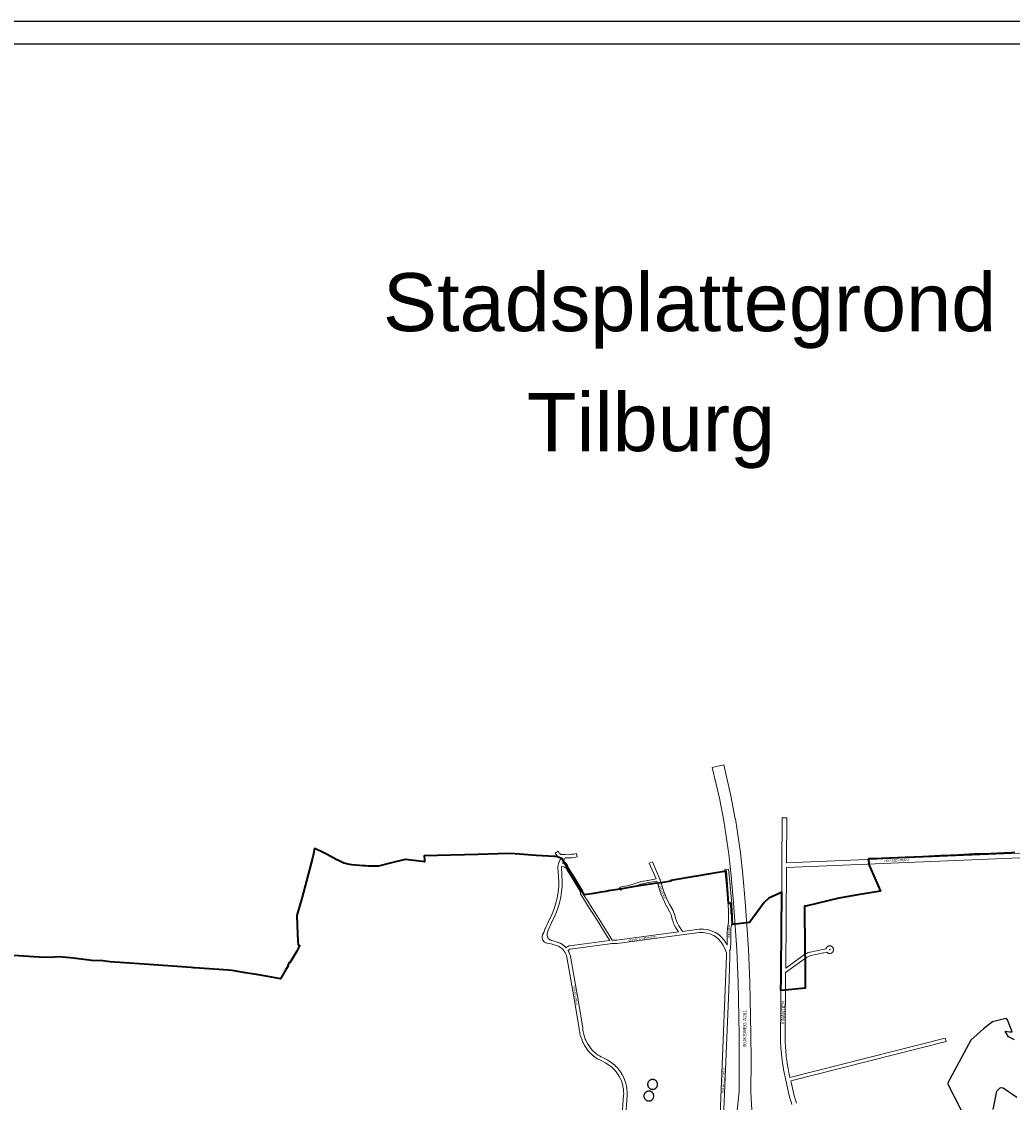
# Model space of a CAD drawing. Header units: metres. Extents: x 123817 to 142006, y 393105 to 406084.
# Tile 130 of 138: x 130036 to 134301, y 401430 to 406084. Entities that reach past the tile are written whole.
import ezdxf
from ezdxf.enums import TextEntityAlignment as Align

# ---------------------------------------------------------------- set-up
doc = ezdxf.new("R2010")
doc.units = ezdxf.units.M
doc.header["$MEASUREMENT"] = 0
doc.styles.add('Style-Arial', font='arial.ttf')
doc.styles.add('Style-arial_old', font='arial_old.shx')

msp = doc.modelspace()

# ---------------------------------------------------------------- linework, layer by layer
at = {"flags": 128}
for points in [[(123817.1, 393105.4), (142006.1, 393105.4), (142006.1, 406084), (123817.1, 406084)], [(123917.1, 393205.4), (141906.1, 393205.4), (141906.1, 405987.2), (123917.1, 405987.2)], [(132752.3, 401486.6), (132754.2, 401486.7), (132756, 401486.9), (132757.8, 401487.3), (132759.6, 401487.9), (132761.3, 401488.6), (132763, 401489.4), (132764.5, 401490.4), (132766, 401491.6), (132767.4, 401492.8), (132768.6, 401494.2), (132769.8, 401495.7), (132770.8, 401497.2), (132771.6, 401498.9), (132772.3, 401500.6), (132772.9, 401502.4), (132773.3, 401504.2), (132773.5, 401506), (132773.6, 401507.8), (132773.5, 401509.7), (132773.3, 401511.6), (132772.9, 401513.4), (132772.3, 401515.2), (132771.6, 401516.9), (132770.8, 401518.5), (132769.8, 401520.1), (132768.6, 401521.6), (132767.4, 401523), (132766, 401524.2), (132764.5, 401525.3), (132763, 401526.3), (132761.3, 401527.2), (132759.6, 401527.9), (132757.8, 401528.5), (132756, 401528.9), (132754.2, 401529.1), (132752.3, 401529.2), (132750.5, 401529.1), (132748.6, 401528.9), (132746.8, 401528.5), (132745, 401527.9), (132743.3, 401527.2), (132741.7, 401526.3), (132740.1, 401525.3), (132738.6, 401524.2), (132737.3, 401523), (132736, 401521.6), (132734.9, 401520.1), (132733.9, 401518.5), (132733, 401516.9), (132732.3, 401515.2), (132731.7, 401513.4), (132731.3, 401511.6), (132731.1, 401509.7), (132731, 401507.9), (132731.1, 401506), (132731.3, 401504.2), (132731.7, 401502.4), (132732.3, 401500.6), (132733, 401498.9), (132733.9, 401497.2), (132734.9, 401495.7), (132736, 401494.2), (132737.3, 401492.8), (132738.6, 401491.6), (132740.1, 401490.4), (132741.7, 401489.4), (132743.3, 401488.6), (132745, 401487.9), (132746.8, 401487.3), (132748.6, 401486.9), (132750.5, 401486.7)], [(132736.2, 401436.3), (132738.1, 401436.4), (132739.9, 401436.6), (132741.7, 401437), (132743.5, 401437.6), (132745.2, 401438.3), (132746.9, 401439.2), (132748.4, 401440.2), (132749.9, 401441.3), (132751.3, 401442.6), (132752.5, 401443.9), (132753.7, 401445.4), (132754.6, 401447), (132755.5, 401448.6), (132756.2, 401450.3), (132756.8, 401452.1), (132757.2, 401453.9), (132757.4, 401455.8), (132757.5, 401457.6), (132757.4, 401459.5), (132757.2, 401461.3), (132756.8, 401463.1), (132756.2, 401464.9), (132755.5, 401466.6), (132754.6, 401468.3), (132753.7, 401469.8), (132752.5, 401471.3), (132751.3, 401472.7), (132749.9, 401473.9), (132748.4, 401475.1), (132746.9, 401476.1), (132745.2, 401476.9), (132743.5, 401477.6), (132741.7, 401478.2), (132739.9, 401478.6), (132738.1, 401478.8), (132736.2, 401478.9), (132734.3, 401478.8), (132732.5, 401478.6), (132730.7, 401478.2), (132728.9, 401477.6), (132727.2, 401476.9), (132725.6, 401476.1), (132724, 401475.1), (132722.5, 401473.9), (132721.1, 401472.7), (132719.9, 401471.3), (132718.8, 401469.8), (132717.8, 401468.3), (132716.9, 401466.6), (132716.2, 401464.9), (132715.6, 401463.1), (132715.2, 401461.3), (132715, 401459.5), (132714.9, 401457.6), (132715, 401455.8), (132715.2, 401453.9), (132715.6, 401452.1), (132716.2, 401450.3), (132716.9, 401448.6), (132717.8, 401447), (132718.8, 401445.4), (132719.9, 401443.9), (132721.1, 401442.6), (132722.5, 401441.3), (132724, 401440.2), (132725.6, 401439.2), (132727.2, 401438.3), (132728.9, 401437.6), (132730.7, 401437), (132732.5, 401436.6), (132734.3, 401436.4)]]:
    msp.add_lwpolyline(points, close=True, dxfattribs=at)
at = {"color": 2, "linetype": 'Continuous', "lineweight": 0, "flags": 128}
msp.add_lwpolyline([(133111.4, 401355.3), (133124.6, 401477.4), (133125.7, 401609.7), (133125, 401724.5), (133120.5, 401946.1), (133114.3, 402087.7), (133109.5, 402169.8), (133100.4, 402290.9), (133090.2, 402405.2), (133080, 402498.9), (133058.5, 402643.1), (133039.9, 402740.2), (133009.4, 402872.2), (133058.8, 402883.6), (133089.4, 402750.9), (133089.5, 402750.4), (133108.4, 402651.9), (133108.5, 402651.3), (133130.1, 402505.6), (133130.2, 402505), (133140.6, 402410.3), (133140.6, 402410), (133150.9, 402295.2), (133150.9, 402295), (133160, 402173.3), (133160, 402173.1), (133164.9, 402090.4), (133164.9, 402090.2), (133171.1, 401947.9), (133171.1, 401947.6), (133175.7, 401725.3), (133175.7, 401725.1), (133176.4, 401609.8), (133176.4, 401609.7), (133176.4, 401609.6), (133175.2, 401476.7), (133180.6, 401370.3)], dxfattribs=at)
at = {"color": 40, "linetype": 'Continuous', "lineweight": 0, "flags": 128}
for points in [[(133352.1, 401421.5), (133348.2, 401434.2), (133348.1, 401434.5), (133340.9, 401460.1), (133340.9, 401460.4), (133334.4, 401486.3), (133334.4, 401486.6), (133328.8, 401512.5), (133325.6, 401525.8), (133325.5, 401525.9), (133325.5, 401526), (133321.1, 401545.7), (133321.1, 401546), (133316, 401572), (133316, 401572.3), (133313.7, 401585.4), (133313.7, 401585.5), (133311.7, 401598.6), (133311.6, 401598.9), (133308.2, 401625.2), (133308.1, 401625.5), (133305.4, 401651.9), (133305.4, 401652.2), (133304.4, 401665.4), (133304.4, 401665.6), (133302.9, 401692.2), (133302.9, 401692.4), (133302.4, 401705.7), (133302.4, 401706), (133302.4, 401706.1), (133302.4, 401706.1), (133305.2, 401992.3), (133307.4, 402222.1), (133308.1, 402451.5), (133308.1, 402451.5), (133308.1, 402451.6), (133309.8, 402655.7), (133329.8, 402655.5), (133328.2, 402461.9), (134680.2, 402518.3)], [(134755.8, 402496.9), (134740.4, 402497.7), (134726.1, 402498.2), (134697.2, 402498.5), (134680.9, 402498.3), (133328.1, 402441.9), (133327.4, 402222), (133327.4, 402222), (133325.3, 402008.8)], [(133343.3, 401537.9), (133340.7, 401549.9), (133335.7, 401575.7), (133333.5, 401588.7), (133331.5, 401601.6), (133328, 401627.7), (133325.3, 401653.9), (133324.3, 401666.9), (133322.8, 401693.2), (133322.4, 401706.1), (133325.1, 401990.2)], [(133371.2, 401427.4), (133367.4, 401440), (133360.2, 401465.4), (133353.9, 401491), (133348.3, 401516.9), (133348.2, 401517.1), (133346.7, 401523.3)]]:
    msp.add_lwpolyline(points, dxfattribs=at)
at = {"color": 7, "linetype": 'Continuous', "lineweight": 40, "flags": 128}
msp.add_lwpolyline([(134312.1, 402505.3), (134297.1, 402504.5), (134207.1, 402500), (134196.6, 402499.5), (134136.7, 402499.1), (134136, 402499.1), (134071.4, 402495.5), (134068.2, 402495.4), (134000, 402492.2), (133993.3, 402491.9), (133992.7, 402491.9), (133915.9, 402487.7), (133839.5, 402484.5), (133739.4, 402480.4), (133717.4, 402479.8), (133682.1, 402478.5), (133682.9, 402455.3), (133733, 402340.2), (133635.9, 402323.6), (133562.5, 402311), (133554.7, 402309.2), (133411.3, 402275.9), (133406.3, 402275.6), (133406.5, 402248.8), (133407.9, 402109.9), (133408, 402094.1), (133408.3, 402065.6), (133408.4, 402055.2), (133408.9, 402000), (133409.7, 401921.6), (133323.5, 401914.2), (133304.7, 401912.4), (133305, 401930.1), (133305.5, 401945.1), (133306.3, 401960.3), (133306.3, 401973.7), (133306.5, 402000), (133308.8, 402335.4), (133299.5, 402331.1), (133252.3, 402309.1), (133233.2, 402290.6), (133169.6, 402205.5), (133096.9, 402196.6), (133094.9, 402223.7), (133095, 402241.8), (133091.7, 402242.2), (133092.6, 402261.5), (133091.9, 402265.3), (133087.5, 402288.1), (133085.6, 402287.8), (133079.5, 402286.8), (133070.5, 402409.3), (133069, 402426.3), (133000, 402414.3), (132941.9, 402404.2), (132830.8, 402385.5), (132831.4, 402382.6), (132787.3, 402376.3), (132775.6, 402374.8), (132759.9, 402373), (132742.7, 402370.4), (132694.8, 402363.2), (132659.9, 402357.3), (132612.9, 402347.9), (132563.2, 402340.9), (132552.8, 402338.5), (132530, 402335.9), (132499.5, 402330.1), (132457.6, 402323.9), (132452.3, 402332.6), (132393.6, 402427.8), (132367.1, 402471.6), (132362.4, 402479.4), (132343.4, 402488), (132334.1, 402488.6), (132332.1, 402488.7), (132330.4, 402488.9), (132251.2, 402494.1), (132161.3, 402500), (132140, 402501.4), (132087, 402500), (132000, 402497.7), (131769.2, 402491.6), (131770, 402475.1), (131770.4, 402466), (131761.9, 402467.6), (131748, 402469.3), (131688.8, 402476.7), (131687.7, 402476.8), (131622.7, 402460.6), (131572.5, 402447.9), (131569.5, 402447.1), (131541.3, 402448), (131529, 402448.2), (131516.9, 402448.4), (131513.3, 402448.8), (131507.1, 402449.3), (131458.1, 402453.7), (131448.2, 402454.6), (131430.4, 402459.1), (131423.3, 402460.8), (131415.2, 402464.6), (131399.7, 402471.8), (131390.5, 402476.1), (131366.6, 402488.7), (131345.4, 402500), (131336.7, 402504.6), (131322.5, 402511.6), (131297.6, 402524), (131292.1, 402500), (131288, 402481.7), (131244, 402313.9), (131220.2, 402235.4), (131222.1, 402194.2), (131225.3, 402123.4), (131227.3, 402108.5), (131233.2, 402103.9), (131228.7, 402096.1), (131220.4, 402082), (131190.4, 402031), (131186, 402031.9), (131181.8, 402018.9), (131183.4, 402018.7), (131172.6, 402000), (131150.6, 401961.9), (131088.9, 401973.2), (131030.4, 401983.5), (131027.9, 401983.9), (131000, 401988.8), (130942.8, 401998.9), (130926, 402000), (130780.9, 402009.7), (130774.2, 402010.2), (130765.7, 402010.7), (130543.3, 402027), (130416.5, 402036.2), (130386.3, 402039.3), (130338.7, 402040.7), (130258.5, 402051.8), (130244.8, 402053.2), (130197.1, 402057.5), (130160.4, 402054.2), (130111.7, 402056), (130000, 402063.1)], dxfattribs=at)
at = {"color": 9, "linetype": 'Continuous', "lineweight": 0, "flags": 128}
for points in [[(132612.9, 401253.9), (132627.7, 401461.3), (132627.8, 401466.6), (132627.5, 401477.7), (132627.1, 401483), (132626.4, 401488.4), (132624.9, 401497.8), (132623.9, 401502.8), (132621.2, 401512.9), (132617.8, 401522.7), (132613.7, 401532.2), (132608.9, 401541.4), (132604.5, 401548.7), (132598.5, 401557.7), (132595.3, 401561.9), (132588.4, 401570.1), (132580.9, 401577.8), (132576.4, 401582), (132571.3, 401586), (132560.3, 401593.8), (132549, 401601), (132537.3, 401607.5), (132525.1, 401613.4), (132517.4, 401616.7), (132516.6, 401617.1), (132516.4, 401617.2), (132509.4, 401621.5), (132509, 401621.8), (132500.3, 401628), (132500, 401628.2), (132495.8, 401631.6), (132495.5, 401631.8), (132487.6, 401639), (132487.2, 401639.3), (132479.8, 401647), (132479.5, 401647.4), (132479.4, 401647.5), (132472.7, 401655.7), (132472.3, 401656.1), (132466.2, 401664.8), (132466, 401665.2), (132459.2, 401676), (132459, 401676.4), (132453.6, 401686.4), (132453.4, 401686.7), (132451, 401691.8), (132450.9, 401692.1), (132448.6, 401697.3), (132448.5, 401697.6), (132444.6, 401708.2), (132444.5, 401708.3), (132444.4, 401708.6), (132442.7, 401714), (132442.6, 401714.4), (132439.8, 401725.4), (132439.7, 401725.8), (132438.6, 401731.3), (132438.6, 401731.7), (132436.9, 401742.9), (132436.9, 401743.3), (132436.4, 401748.7), (132413.8, 401885.1), (132383.7, 402056.1), (132381.8, 402063), (132380.6, 402066.2), (132379.2, 402069.5), (132377.4, 402073.2), (132375.7, 402076.2), (132371.9, 402081.7), (132367.6, 402087.1), (132365.3, 402089.6), (132359.8, 402094.5), (132355.9, 402097.5), (132350.3, 402101), (132347.6, 402102.4), (132341.4, 402104.9), (132315.6, 402112.7), (132298.4, 402115.6), (132298.3, 402115.6), (132297.5, 402115.8), (132294.3, 402116.7), (132293.1, 402117.2), (132290.1, 402118.7), (132289.6, 402118.9), (132289, 402119.3), (132286.3, 402121.3), (132285.3, 402122.1), (132283, 402124.5), (132282.6, 402124.9), (132282.2, 402125.5), (132280.3, 402128.3), (132279.6, 402129.4), (132278.3, 402132.4), (132278, 402133), (132277.8, 402133.6), (132277, 402136.9), (132276.7, 402138.1), (132276.4, 402141.5), (132276.4, 402142.1), (132276.5, 402142.7), (132276.4, 402142.7), (132276.7, 402146.1), (132276.9, 402147.3), (132277.7, 402150.6), (132278, 402151.3), (132278, 402151.5), (132278.7, 402153), (132279.3, 402154.3), (132283.9, 402161.5), (132289.1, 402176.8), (132289.2, 402177), (132289.4, 402177.6), (132302.7, 402206.3), (132302.7, 402206.4), (132319.6, 402242.5), (132327.9, 402263.1), (132334.6, 402283.4), (132341.2, 402309.7), (132345.8, 402337.4), (132348, 402361.8), (132348.4, 402379.9), (132345, 402443.5), (132344.9, 402443.9), (132345, 402445), (132346, 402451.8), (132346.2, 402452.7), (132347, 402455.7), (132347, 402455.7), (132347, 402455.7), (132349.1, 402463.6), (132349.3, 402464.2), (132349.5, 402464.8), (132353.3, 402472.9), (132353.6, 402473.5), (132359.1, 402483.2), (132357.7, 402483.4), (132357.4, 402483.4), (132357, 402483.5), (132355.3, 402483.9), (132354.7, 402484), (132352.9, 402484.6), (132352.3, 402484.8), (132350.6, 402485.5), (132350.1, 402485.8), (132348.4, 402486.6), (132348.1, 402486.8), (132347.9, 402486.9), (132346.3, 402487.9), (132345.8, 402488.2), (132344.4, 402489.3), (132343.9, 402489.7), (132342.5, 402491), (132342, 402491.4), (132340.8, 402492.7), (132340.5, 402493.1), (132340.1, 402493.6), (132333, 402503.7), (132345.3, 402512.3), (132352, 402502.6), (132352.7, 402502), (132353.6, 402501.2), (132354.6, 402500.4), (132355.6, 402499.8), (132356.6, 402499.3), (132357.7, 402498.8), (132358.9, 402498.4), (132360, 402498.2), (132361.1, 402498), (132372.1, 402497.8), (132376.2, 402497.8), (132403, 402498.5), (132414.2, 402499.9), (132425.4, 402502), (132428.2, 402487.3), (132416.7, 402485.1), (132416.6, 402485.1), (132416.2, 402485), (132404.5, 402483.6), (132403.8, 402483.5), (132376.5, 402482.8), (132376.2, 402482.8), (132366.7, 402466.3), (132364.1, 402460.6), (132370, 402460.2), (132376.7, 402462.1), (132385.5, 402451.8), (132386.5, 402450.7), (132388.2, 402443.9)], [(132380, 402438.2), (132375.6, 402440.4), (132372.8, 402443.3), (132370.3, 402445.1), (132369.7, 402445.2), (132360.3, 402445.8), (132360, 402443.6), (132363.4, 402380.4), (132363.4, 402380), (132363.4, 402379.9), (132363, 402361.2), (132363, 402360.7), (132360.8, 402335.8), (132360.7, 402335.2), (132355.9, 402306.9), (132355.8, 402306.3), (132349.1, 402279.5), (132348.9, 402279), (132342, 402258.2), (132342, 402258), (132341.9, 402257.7), (132333.5, 402236.8), (132333.3, 402236.4), (132316.3, 402200), (132303.2, 402171.6), (132298.1, 402156.6), (132297.9, 402154.7), (132297.9, 402152.4), (132298.1, 402150.1), (132298.4, 402147.7), (132299, 402145.5), (132299.8, 402143.2), (132300.8, 402141.1), (132301.9, 402139.1), (132303.3, 402137.1), (132304.8, 402135.3), (132306.4, 402133.7), (132308.2, 402132.2), (132310.2, 402130.8), (132312.2, 402129.7), (132314.4, 402128.7), (132316.6, 402127.9), (132319.2, 402127.3), (132319.2, 402127.2), (132319.5, 402127.2), (132346.1, 402119.2), (132346.8, 402118.9), (132353.6, 402116.1), (132354.2, 402115.9), (132357.4, 402114.2), (132357.7, 402114), (132358, 402113.9), (132364.2, 402110), (132364.8, 402109.6), (132369.2, 402106.2), (132369.7, 402105.8), (132375.6, 402100.5), (132376, 402100.1), (132378.7, 402097.2), (132379, 402096.8), (132379.1, 402096.8), (132379.3, 402096.4), (132386.3, 402101.5), (132387, 402101.9), (132387.4, 402102.1), (132389.9, 402103.4), (132391.1, 402103.9), (132393.8, 402104.7), (132394.6, 402104.9), (132395, 402104.9), (132566.2, 402127.5), (132567.7, 402127.8)], [(132767.3, 402392.5), (132738.2, 402460.5), (132752, 402466.4), (132783.8, 402392), (132784, 402391.6), (132784.3, 402390.4), (132785, 402386.9), (132802, 402334.1), (132818.1, 402297.3), (132826.1, 402280.6), (132840.4, 402256.4), (132840.9, 402255.3), (132845.8, 402243.1), (132845.9, 402242.9), (132846.1, 402242.2), (132851, 402223.8), (132854.6, 402212), (132859.1, 402201.8), (132865.7, 402189.9), (132880.4, 402166.9), (132952.5, 402176.5), (132953.6, 402176.5), (132970.5, 402176.4), (132971.5, 402176.4), (132986.6, 402174.3), (132986.9, 402174.3), (132987.4, 402174.2), (133001.2, 402170.8), (133002.2, 402170.4), (133021.7, 402162.6), (133022.6, 402162.1), (133022.8, 402162), (133034.5, 402154.8), (133035.4, 402154.1), (133045.3, 402145.6), (133046, 402145), (133059.6, 402130.4), (133059.8, 402130.1), (133060.4, 402129.3), (133067.9, 402117.2), (133068.2, 402116.8), (133073.4, 402107), (133073.9, 402118.3), (133073.8, 402164.3), (133073.8, 402164.3), (133073.8, 402164.7), (133074.5, 402179.4), (133074.6, 402180.2), (133078.9, 402205.6), (133079.6, 402214.4), (133079.5, 402250.7), (133077.7, 402283.6), (133070.6, 402363.7), (133063.8, 402432.6), (133078.7, 402434.1), (133085.6, 402365.1), (133085.6, 402365), (133092.7, 402284.8), (133092.7, 402284.5), (133094.5, 402251.3), (133094.5, 402250.9), (133094.6, 402214.1), (133094.6, 402214.1), (133094.6, 402213.5), (133093.8, 402204), (133093.7, 402203.4), (133089.5, 402178.2), (133088.8, 402164.2), (133088.9, 402118.2), (133088.9, 402118.2), (133088.9, 402117.8), (133087.9, 402095.3), (133087.8, 402094.8), (133087.5, 402091.6), (133087.1, 402089.9), (133085.9, 402087.8), (133084.2, 402085.7), (133084.1, 402085.5), (133083.2, 402084.7), (133082.7, 402084.2), (133084.5, 402078.6), (133084.9, 402076.5), (133085.4, 402061.3), (133085.4, 402061), (133085.4, 402060.7), (133079.8, 401914), (133079.8, 401914), (133049.5, 401162)], [(132578.7, 402129.1), (132598.5, 402129.3), (132864, 402164.7), (132852.9, 402182), (132852.7, 402182.4), (132845.8, 402194.8), (132845.5, 402195.4), (132840.7, 402206.4), (132840.5, 402206.9), (132840.3, 402207.2), (132836.6, 402219.5), (132836.5, 402219.8), (132831.7, 402238), (132827.2, 402249.2), (132813, 402273.3), (132812.7, 402273.8), (132804.5, 402290.9), (132804.4, 402291.2), (132788.1, 402328.5), (132788, 402328.9), (132787.9, 402329.2), (132770.5, 402382.8), (132770.5, 402382.9)], [(132627.8, 401252.9), (132642.6, 401460.4), (132642.7, 401460.7), (132642.8, 401466.4), (132642.8, 401466.6), (132642.8, 401466.8), (132642.5, 401478.3), (132642.5, 401478.7), (132642, 401484.4), (132642, 401484.6), (132641.3, 401490.3), (132641.3, 401490.7), (132639.7, 401500.4), (132639.6, 401500.7), (132638.5, 401506.1), (132638.4, 401506.5), (132635.6, 401517), (132635.4, 401517.5), (132631.9, 401527.8), (132631.8, 401527.9), (132631.7, 401528.3), (132627.4, 401538.4), (132627.1, 401538.9), (132622.1, 401548.5), (132621.9, 401548.9), (132617.3, 401556.6), (132617.1, 401557), (132610.8, 401566.3), (132610.6, 401566.6), (132607.2, 401571.1), (132606.9, 401571.4), (132606.9, 401571.4), (132599.7, 401580), (132599.3, 401580.3), (132591.5, 401588.4), (132591.2, 401588.7), (132586.3, 401593.2), (132585.9, 401593.6), (132580.4, 401597.8), (132580.2, 401598), (132568.9, 401606.1), (132568.5, 401606.4), (132556.8, 401613.8), (132556.6, 401614), (132556.5, 401614), (132544.4, 401620.8), (132544, 401621), (132531.5, 401627), (132531.2, 401627.1), (132523.8, 401630.3), (132517.5, 401634.2), (132509.2, 401640.1), (132505.4, 401643.1), (132497.8, 401649.9), (132490.8, 401657.2), (132484.4, 401665), (132478.6, 401673.3), (132472.1, 401683.7), (132466.9, 401693.3), (132464.6, 401698.1), (132462.5, 401703), (132458.7, 401713.3), (132457.1, 401718.3), (132454.4, 401728.9), (132453.4, 401734.1), (132451.8, 401744.9), (132451.3, 401750.3), (132451.3, 401750.9), (132428.6, 401887.6), (132428.6, 401887.6), (132398.4, 402059.1), (132398.3, 402059.8), (132396.1, 402067.3), (132396, 402067.9), (132396, 402067.9), (132394.6, 402071.6), (132394.5, 402071.9), (132392.9, 402075.5), (132392.8, 402075.9), (132390.7, 402080.1), (132390.6, 402080.2), (132390.5, 402080.5), (132388.5, 402083.9), (132388.3, 402084.4), (132394.6, 402089), (132396, 402089.7), (132397.5, 402090.2), (132568.4, 402112.6), (132568.8, 402112.7), (132568.9, 402112.7), (132575.8, 402114), (132577.6, 402114.1), (132577.6, 402114.1), (132577.6, 402114.1), (132599.1, 402114.3), (132600, 402114.4), (132877.7, 402151.4), (132954, 402161.5), (132969.9, 402161.4), (132984.2, 402159.5), (132997.1, 402156.3), (133015.5, 402148.9), (133026.1, 402142.4), (133035.3, 402134.5), (133048.1, 402120.7), (133055.1, 402109.5), (133063.8, 402093.2), (133066.8, 402084.2), (133066.8, 402084.2), (133070, 402074.9), (133070.4, 402061), (133064.8, 401914.6), (133034.5, 401162.9)], [(133325.3, 402008.8), (133406.5, 402067), (133407.1, 402067.4), (133407.3, 402067.5), (133419.1, 402074), (133420.2, 402074.5), (133429.1, 402077.6), (133430.2, 402077.9), (133485.5, 402088.8), (133498.9, 402092), (133499, 402092.4), (133499.8, 402094.7), (133499.8, 402094.7), (133500.7, 402096.5), (133502.1, 402098.5), (133502.5, 402099), (133503.5, 402100), (133505.4, 402101.5), (133506.4, 402102.2), (133507.2, 402102.6), (133509.4, 402103.5), (133511.1, 402104), (133511.4, 402104.1), (133513.8, 402104.4), (133515.8, 402104.4), (133518.2, 402104.1), (133518.5, 402104), (133520.2, 402103.5), (133522.4, 402102.6), (133523.2, 402102.2), (133524.2, 402101.5), (133526, 402100), (133527.1, 402099), (133527.4, 402098.5), (133528.9, 402096.5), (133529.8, 402094.7), (133529.8, 402094.7), (133530.6, 402092.4), (133531, 402090.4), (133531.2, 402088), (133531.2, 402087.4), (133531.1, 402085.9), (133530.6, 402083.5), (133530.3, 402082.5), (133529.9, 402081.6), (133528.8, 402079.4), (133527.9, 402078.1), (133527.6, 402077.8), (133525.9, 402076), (133524.3, 402074.7), (133522.3, 402073.4), (133522.1, 402073.3), (133520.4, 402072.6), (133518.1, 402072), (133517.3, 402071.8), (133516, 402071.7), (133513.6, 402071.7), (133512.3, 402071.8), (133511.6, 402071.9), (133509.2, 402072.6), (133507.5, 402073.3), (133507.3, 402073.4), (133505.3, 402074.7), (133503.7, 402076), (133502.3, 402077.4), (133488.9, 402074.1), (133488.6, 402074.1), (133433.6, 402063.3), (133425.8, 402060.5), (133414.9, 402054.6), (133325.1, 401990.2)], [(133514.6, 402086.7), (133514.2, 402086.8), (133513.9, 402087), (133513.7, 402087.2), (133513.5, 402087.6), (133513.5, 402087.6), (133513.4, 402087.9), (133513.4, 402088.3), (133513.6, 402088.7), (133513.8, 402089), (133514.1, 402089.2), (133514.4, 402089.4), (133514.8, 402089.4), (133515.2, 402089.4), (133515.5, 402089.2), (133515.8, 402089), (133516, 402088.7), (133516.1, 402088.3), (133516.2, 402087.9), (133516.1, 402087.6), (133515.9, 402087.2), (133515.7, 402087), (133515.3, 402086.8), (133515, 402086.7), (133514.6, 402086.7)], [(133343.3, 401537.9), (134012, 401707.5), (134015.7, 401692.9), (133346.7, 401523.3)]]:
    msp.add_lwpolyline(points, dxfattribs=at)
at = {"color": 111, "linetype": 'Continuous', "lineweight": 0, "flags": 128}
for points in [[(132388.2, 402443.9), (132392.2, 402438), (132392.3, 402437.8), (132417, 402397), (132451.7, 402340.3), (132452.1, 402339.4), (132452.4, 402337.7), (132452.4, 402337.5), (132452.1, 402329.1), (132473.4, 402296.9), (132473.5, 402296.8), (132485.6, 402277.5), (132522.1, 402219.9), (132522.1, 402219.8), (132565.1, 402150.6), (132578.7, 402129.1)], [(132567.7, 402127.8), (132556.7, 402145.2), (132556.6, 402145.3), (132513.6, 402214.5), (132477.1, 402272.1), (132477.1, 402272.2), (132465.1, 402291.4), (132442.9, 402324.9), (132442.4, 402326), (132442, 402327.7), (132442.1, 402327.9), (132442.4, 402336.4), (132408.5, 402391.8), (132408.5, 402391.8), (132383.8, 402432.5), (132380, 402438.2)], [(132770.5, 402382.9), (132733, 402376.6), (132716.1, 402373.3), (132702.2, 402369.8), (132666.8, 402358.4), (132666.4, 402358.3), (132652.2, 402355), (132652.1, 402355), (132621.3, 402348.9), (132619.2, 402347.8), (132617.9, 402346.9), (132615.7, 402344.5), (132608.3, 402351.2), (132610.9, 402354), (132611.7, 402354.7), (132613.7, 402356.2), (132614.1, 402356.4), (132614.3, 402356.6), (132617.4, 402358.1), (132618.7, 402358.6), (132650, 402364.8), (132663.9, 402368), (132699.3, 402379.4), (132699.7, 402379.5), (132713.8, 402383), (132714, 402383.1), (132731.1, 402386.4), (132731.2, 402386.4), (132731.2, 402386.4), (132767.3, 402392.5)]]:
    msp.add_lwpolyline(points, dxfattribs=at)
at = {"flags": 128}
for points in [[(134309.7, 401700.3), (134293, 401707.9), (134290, 401709.4), (134283.9, 401713.2), (134270.3, 401736.7), (134288.5, 401733.6), (134299.8, 401733.6), (134279.4, 401785.9), (134274.1, 401789.7), (134272.9, 401791.3), (134215, 401777.6), (134176.4, 401747.3), (134122.6, 401698), (134021.1, 401511.6), (134111.2, 401337.4)], [(134218, 401400.3), (134233.9, 401478.3), (134249.8, 401494.2), (134261.2, 401493.5), (134320.3, 401452.5)]]:
    msp.add_lwpolyline(points, dxfattribs=at)

# ---------------------------------------------------------------- texts
at = {"style": 'Style-Arial'}
for s, p in [('Stadsplattegrond', (132911.6, 404876)), ('Tilburg', (132745.4, 404359.4))]:
    msp.add_text(s, height=250, dxfattribs=at).set_placement(p, align=Align.MIDDLE_CENTER)
for s, height, rotation, style, p in [('HOUTSESTRAAT', 9.6, 2.3965, 'Style-Arial', (133804, 402472.4)), ('FINANTIEN', 13.6, 89.576, 'Style-Arial', (133313.5, 401817.3)), ('RIJKSWEG A261', 14.4, 89.6388, 'Style-arial_old', (133148.6, 401749.4))]:
    msp.add_text(s, height=height, rotation=rotation, dxfattribs=dict(style=style)).set_placement(p, align=Align.MIDDLE_CENTER)
at = {"color": 8, "style": 'Style-Arial', "width": 0.909091}
for s, rotation, p in [('CIRKELBAAN', 290.97, (132793.2, 402339.1)), ('HEIDEWEG', 90.1464, (133081.3, 402164.3)), ('LOONSE SPINDERSPAD', 7.7772, (132707.2, 402135.3)), ('VLOEIVELDWEG', 278.833, (132420.1, 401892.8)), ('BOS EN BEEMDWEG', 87.7021, (133056.8, 401524))]:
    msp.add_text(s, height=7.7, rotation=rotation, dxfattribs=at).set_placement(p, align=Align.MIDDLE_CENTER)

doc.saveas('drawing.dxf')
